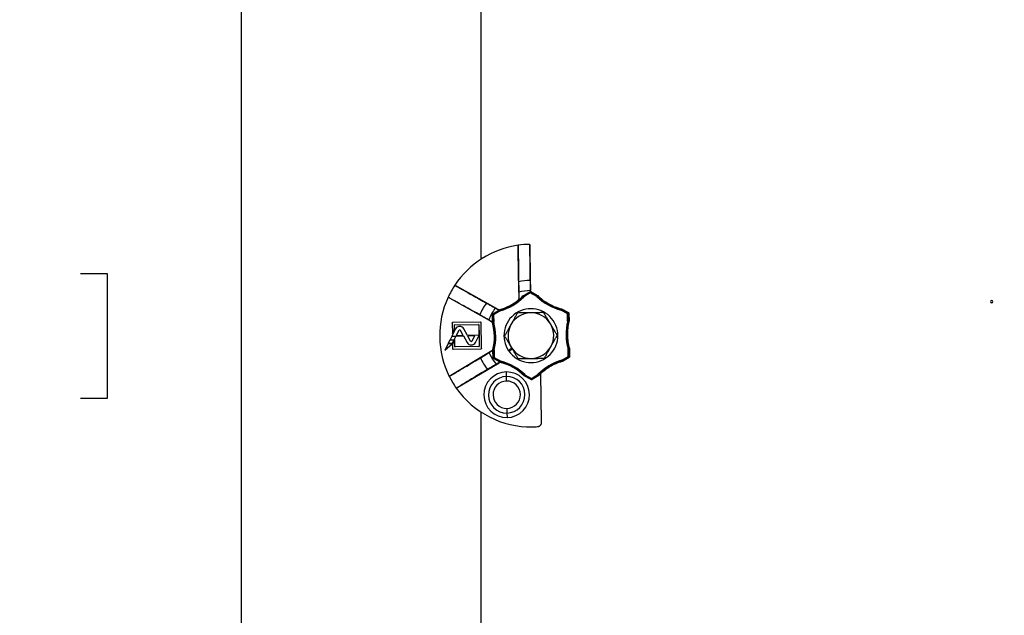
# Model space of a CAD drawing. Header units: millimetres. Extents: x 0 to 2794, y 0 to 2159.
# Tile 4 of 66: x 678 to 947, y 594 to 757. Entities that reach past the tile are written whole.
import ezdxf

# ---------------------------------------------------------------- set-up
doc = ezdxf.new("R2010")
doc.units = ezdxf.units.MM
doc.header["$LTSCALE"] = 10
doc.layers.add('DIMENSIONS', color=140, linetype='Continuous', lineweight=25)
doc.styles.add('SLDTEXTSTYLE0', font='TXT', dxfattribs={"width": 0.7})
doc.dimstyles.new('SLDDIMSTYLE0', dxfattribs={"dimtxt": 21.580078, "dimasz": 33.02, "dimexe": 0, "dimexo": 0.0625, "dimgap": 5.39502, "dimtad": 0, "dimtih": 1, "dimtoh": 1, "dimdec": 1, "dimlfac": 0.8, "dimrnd": 1e-09, "dimzin": 12, "dimdsep": 46, "dimtxsty": 'SLDTEXTSTYLE0', "dimsah": 1, "dimcen": 0.09, "dimadec": 0, "dimazin": 3, "dimtfac": 1, "dimtdec": 1, "dimtofl": 0, "dimtmove": 0, "dimatfit": 3, "dimfxl": 0, "dimfrac": 2, "dimtolj": 1, "dimtzin": 12, "dimarcsym": 0})
doc.dimstyles.new('SLDDIMSTYLE1', dxfattribs={"dimtxt": 21.580078, "dimasz": 33.02, "dimexe": 0, "dimexo": 0.0625, "dimgap": 5.39502, "dimtad": 0, "dimtih": 1, "dimtoh": 1, "dimdec": 1, "dimlfac": 0.8, "dimrnd": 1e-09, "dimzin": 4, "dimdsep": 46, "dimtxsty": 'SLDTEXTSTYLE0', "dimsah": 1, "dimcen": 0.09, "dimadec": 0, "dimazin": 1, "dimtfac": 1, "dimtdec": 1, "dimtofl": 0, "dimtmove": 0, "dimatfit": 3, "dimfxl": 0, "dimfrac": 2, "dimtolj": 1, "dimtzin": 12, "dimarcsym": 0})

# ---------------------------------------------------------------- blocks, each defined once
blk = doc.blocks.new('_D_3')
at = {"layer": 'DIMENSIONS'}
for p, q in [((797.57, 939.03), (621.59, 939.03)), ((653.34, 939.03), (653.34, 726.47)), ((612.3, 687.34), (605.05, 687.34)), ((605.05, 687.34), (605.05, 653.04)), ((694.38, 687.34), (701.63, 687.34)), ((701.63, 687.34), (701.63, 653.04)), ((605.05, 653.04), (612.3, 653.04)), ((701.63, 653.04), (694.38, 653.04)), ((653.34, 451.53), (653.34, 648.21)), ((797.57, 451.53), (621.59, 451.53))]:
    blk.add_line(p, q, dxfattribs=at)
for points in [[(653.34, 939.03), (648.26, 906.01), (658.42, 906.01)], [(653.34, 451.53), (658.42, 484.55), (648.26, 484.55)]]:
    blk.add_solid(points, dxfattribs=at)
at = {"layer": 'DIMENSIONS', "char_height": 21.167, "attachment_point": 1, "style": 'SLDTEXTSTYLE0'}
for s, insert in [('390.0', (612.3, 719.46)), ('15.35', (612.3, 680.33))]:
    blk.add_mtext(s, dxfattribs=dict(at, insert=insert))
blk = doc.blocks.new('_D_5')
at = {"layer": 'DIMENSIONS'}
for p, q in [((1076.04, 1032.78), (498.92, 1032.78)), ((530.67, 1032.78), (530.67, 726.47)), ((489.63, 687.34), (482.38, 687.34)), ((482.38, 687.34), (482.38, 653.04)), ((571.71, 687.34), (578.96, 687.34)), ((578.96, 687.34), (578.96, 653.04)), ((482.38, 653.04), (489.63, 653.04)), ((578.96, 653.04), (571.71, 653.04)), ((530.67, 382.15), (530.67, 648.21)), ((728.19, 382.15), (498.92, 382.15))]:
    blk.add_line(p, q, dxfattribs=at)
for points in [[(530.67, 1032.78), (525.59, 999.76), (535.75, 999.76)], [(530.67, 382.15), (535.75, 415.17), (525.59, 415.17)]]:
    blk.add_solid(points, dxfattribs=at)
at = {"layer": 'DIMENSIONS', "char_height": 21.167, "attachment_point": 1, "style": 'SLDTEXTSTYLE0'}
for s, insert in [('520.5', (489.63, 719.46)), ('20.49', (489.63, 680.33))]:
    blk.add_mtext(s, dxfattribs=dict(at, insert=insert))

msp = doc.modelspace()

# ---------------------------------------------------------------- linework, layer by layer
for p, q in [((738.39, 958.12), (738.39, 392.15)), ((804.02, 932.78), (804.02, 691.16)), ((814.25, 695.03), (814.47, 680.4)), ((817.68, 682.35), (817.48, 695.28)), ((817.68, 682.35), (817.48, 695.24)), ((817.48, 695.24), (817.6, 685.37)), ((817.54, 685.37), (817.58, 682.61)), ((808.81, 677.42), (796.91, 684.06)), ((817.64, 682.32), (817.64, 682.61)), ((795.08, 680.78), (806.98, 674.14)), ((814.47, 682.16), (814.5, 680.39)), ((815.65, 681.21), (817.46, 682.29)), ((815.83, 680.92), (815.65, 681.1)), ((815.71, 681.14), (817.47, 682.19)), ((815.83, 680.92), (815.71, 681.14)), ((817.59, 681.98), (815.83, 680.92)), ((817.47, 682.19), (817.46, 682.29)), ((817.59, 681.98), (817.47, 682.19)), ((817.59, 681.98), (817.72, 682.19)), ((819.39, 680.98), (817.59, 681.98)), ((817.68, 682.35), (817.68, 682.35)), ((817.71, 682.33), (817.72, 682.19)), ((817.71, 682.33), (819.58, 681.29)), ((817.72, 682.19), (819.51, 681.2)), ((819.39, 680.98), (819.51, 681.2)), ((819.39, 680.98), (819.56, 681.16)), ((807.34, 676.24), (809.15, 677.32)), ((807.42, 676.19), (809.18, 677.24)), ((808.81, 677.38), (808.02, 677.82)), ((809.31, 677.03), (809.18, 677.24)), ((809.31, 677.03), (809.24, 677.27)), ((826.02, 677.28), (826.08, 677.52)), ((826.02, 677.28), (826.14, 677.5)), ((827.81, 676.28), (826.02, 677.28)), ((826.14, 677.5), (827.93, 676.5)), ((826.19, 677.61), (828.05, 676.57)), ((806.22, 674.61), (807.01, 674.17)), ((807.3, 675.97), (807.22, 676.02)), ((807.25, 673.91), (807.22, 676.02)), ((807.55, 675.98), (807.3, 675.97)), ((807.33, 673.92), (807.3, 675.97)), ((807.34, 676.24), (807.42, 676.19)), ((807.55, 675.98), (807.42, 676.19)), ((809.31, 677.03), (807.55, 675.98)), ((807.55, 675.98), (807.58, 673.92)), ((827.81, 676.28), (827.93, 676.5)), ((827.84, 674.23), (827.81, 676.28)), ((828.06, 676.28), (827.81, 676.28)), ((827.93, 676.5), (828.05, 676.57)), ((828.18, 676.35), (828.06, 676.28)), ((828.06, 676.28), (828.09, 674.23)), ((828.18, 676.35), (828.21, 674.22)), ((797.11, 672.1), (796.13, 670.15)), ((797.11, 672.1), (796.13, 670.14)), ((796.22, 673.73), (796.26, 670.9)), ((796.22, 673.73), (796.26, 670.88)), ((796.22, 673.73), (796.22, 673.73)), ((796.26, 670.9), (796.86, 672.08)), ((796.26, 670.88), (796.86, 672.08)), ((804.01, 673.98), (796.34, 673.86)), ((804, 673.97), (796.34, 673.86)), ((796.34, 673.86), (796.34, 673.86)), ((796.86, 672.08), (796.84, 673.13)), ((796.84, 673.12), (796.84, 673.13)), ((796.86, 672.08), (796.84, 673.12)), ((796.86, 672.08), (796.86, 672.08)), ((796.96, 673.25), (803.4, 673.35)), ((796.96, 673.25), (796.97, 673.25)), ((796.97, 673.25), (803.4, 673.35)), ((797.11, 672.1), (797.11, 672.1)), ((798.22, 671.8), (798.22, 671.8)), ((798.25, 672.81), (798.25, 672.82)), ((800.37, 670.34), (799.4, 672.14)), ((799.4, 672.14), (799.4, 672.14)), ((800.37, 670.35), (799.4, 672.14)), ((803.4, 673.35), (803.4, 673.35)), ((803.53, 673.23), (803.52, 673.22)), ((803.52, 673.22), (803.57, 670.39)), ((803.53, 673.23), (803.61, 667.42)), ((804, 673.97), (804.01, 673.98)), ((804.24, 666.82), (804.13, 673.85)), ((804.13, 673.85), (804.13, 673.85)), ((804.24, 666.81), (804.13, 673.85)), ((807.58, 673.92), (807.33, 673.92)), ((807.58, 673.92), (807.34, 673.86)), ((828.09, 674.17), (827.84, 674.23)), ((828.09, 674.23), (827.84, 674.23)), ((796.06, 670), (795.63, 669.15)), ((795.63, 669.15), (796.75, 669.17)), ((795.64, 669.16), (795.63, 669.15)), ((796.06, 670), (795.64, 669.16)), ((795.64, 669.16), (796.75, 669.17)), ((797.17, 670.02), (796.06, 670)), ((797.17, 670.01), (796.06, 670)), ((796.06, 670), (796.06, 670)), ((796.13, 670.15), (799.29, 670.19)), ((796.13, 670.14), (799.29, 670.19)), ((796.13, 670.15), (796.13, 670.14)), ((796.26, 670.9), (796.26, 670.88)), ((796.9, 669.17), (796.3, 667.97)), ((796.9, 669.16), (796.31, 667.97)), ((796.75, 669.17), (797.17, 670.02)), ((796.75, 669.17), (797.17, 670.01)), ((796.75, 669.17), (796.75, 669.17)), ((796.9, 669.16), (796.9, 669.17)), ((796.93, 667.32), (796.9, 669.17)), ((796.93, 667.32), (796.9, 669.16)), ((797.17, 670.01), (797.17, 670.02)), ((798, 671.66), (797.31, 670.3)), ((797.31, 670.3), (799.21, 670.33)), ((797.31, 670.3), (797.32, 670.3)), ((798, 671.66), (797.32, 670.3)), ((797.32, 670.3), (799.21, 670.33)), ((798, 671.66), (798, 671.66)), ((798.46, 671.67), (798.45, 671.67)), ((799.21, 670.33), (798.45, 671.67)), ((799.21, 670.33), (798.46, 671.67)), ((799.21, 670.33), (799.21, 670.33)), ((799.29, 670.19), (800.31, 668.38)), ((799.29, 670.19), (799.29, 670.19)), ((799.29, 670.19), (800.3, 668.38)), ((803.56, 670.39), (800.37, 670.34)), ((803.57, 670.39), (800.37, 670.35)), ((800.37, 670.34), (800.37, 670.35)), ((802.38, 670.24), (800.44, 670.21)), ((802.38, 670.24), (800.44, 670.21)), ((800.44, 670.21), (801.17, 668.86)), ((800.44, 670.21), (800.44, 670.21)), ((800.44, 670.21), (801.17, 668.87)), ((801.7, 668.88), (802.38, 670.24)), ((801.7, 668.88), (802.38, 670.24)), ((802.38, 670.24), (802.38, 670.24)), ((802.58, 668.43), (803.56, 670.39)), ((802.58, 668.43), (803.57, 670.39)), ((803.56, 670.39), (803.57, 670.39)), ((803.57, 670.39), (803.57, 670.39)), ((803.57, 670.39), (803.57, 670.39)), ((803.57, 670.39), (803.61, 667.42)), ((794.21, 666.32), (796.18, 668.04)), ((795.06, 668.02), (794.21, 666.32)), ((794.22, 666.34), (796.17, 668.04)), ((795.07, 668.02), (794.22, 666.34)), ((796.18, 668.04), (795.06, 668.02)), ((795.07, 668.02), (795.06, 668.02)), ((796.17, 668.04), (795.07, 668.02)), ((795.56, 669.01), (795.14, 668.17)), ((795.56, 669.01), (795.14, 668.16)), ((795.14, 668.17), (796.25, 668.18)), ((795.14, 668.16), (796.25, 668.18)), ((795.14, 668.17), (795.14, 668.16)), ((796.68, 669.03), (795.56, 669.01)), ((796.67, 669.02), (795.56, 669.01)), ((795.56, 669.01), (795.56, 669.01)), ((796.17, 668.04), (796.18, 668.04)), ((796.25, 668.18), (796.68, 669.03)), ((796.25, 668.18), (796.67, 669.02)), ((796.25, 668.18), (796.25, 668.18)), ((796.31, 667.97), (796.3, 667.97)), ((796.3, 667.97), (796.32, 666.7)), ((796.31, 667.97), (796.32, 666.7)), ((796.32, 666.7), (796.32, 666.7)), ((796.45, 666.58), (804.11, 666.69)), ((796.45, 666.57), (804.12, 666.69)), ((796.45, 666.58), (796.45, 666.57)), ((796.67, 669.02), (796.68, 669.03)), ((796.93, 667.32), (796.93, 667.32)), ((803.49, 667.29), (797.05, 667.2)), ((797.06, 667.2), (797.05, 667.2)), ((803.49, 667.3), (797.06, 667.2)), ((800.31, 668.38), (800.3, 668.38)), ((802.58, 668.43), (802.58, 668.43)), ((803.49, 667.29), (803.49, 667.3)), ((803.61, 667.42), (803.61, 667.42)), ((804.12, 666.69), (804.11, 666.69)), ((804.24, 666.82), (804.24, 666.81)), ((807.7, 666.33), (807.45, 666.39)), ((812.56, 666.82), (811.66, 666.15)), ((811.75, 666.02), (812.64, 666.68)), ((828.2, 666.7), (827.96, 666.63)), ((828.21, 666.64), (827.96, 666.63)), ((827.99, 664.58), (827.96, 666.63)), ((828.21, 666.64), (828.24, 664.58)), ((828.33, 666.65), (828.36, 664.52)), ((794.22, 666.34), (794.21, 666.32)), ((807.11, 666.09), (795.41, 659.1)), ((807.13, 666.07), (806.36, 665.61)), ((807.39, 664.22), (807.36, 666.33)), ((807.39, 664.22), (807.48, 664.27)), ((807.7, 666.33), (807.45, 666.32)), ((807.48, 664.27), (807.45, 666.32)), ((807.73, 664.28), (807.48, 664.27)), ((807.6, 664.06), (807.52, 664.01)), ((809.36, 662.98), (807.52, 664.01)), ((807.6, 664.06), (807.73, 664.28)), ((809.4, 663.06), (807.6, 664.06)), ((807.7, 666.33), (807.73, 664.28)), ((807.73, 664.28), (809.52, 663.28)), ((826.23, 663.53), (827.99, 664.58)), ((828.12, 664.37), (826.36, 663.31)), ((828.24, 664.3), (826.4, 663.2)), ((828.12, 664.37), (827.99, 664.58)), ((828.24, 664.58), (827.99, 664.58)), ((828.24, 664.3), (828.12, 664.37)), ((828.24, 664.58), (828.36, 664.52)), ((797.33, 655.88), (809.03, 662.87)), ((808.25, 662.44), (809.02, 662.91)), ((809.4, 663.06), (809.52, 663.28)), ((809.46, 663.04), (809.52, 663.28)), ((826.3, 663.29), (826.23, 663.53)), ((826.36, 663.31), (826.23, 663.53)), ((811.06, 659.08), (811.04, 660.33)), ((811.08, 657.83), (811.06, 659.08)), ((817.83, 658.23), (815.96, 659.26)), ((815.98, 659.4), (816.15, 659.58)), ((816.03, 659.36), (816.15, 659.58)), ((817.82, 658.36), (816.03, 659.36)), ((816.15, 659.58), (817.94, 658.58)), ((817.82, 658.36), (817.94, 658.58)), ((817.83, 658.23), (817.82, 658.36)), ((817.94, 658.58), (819.71, 659.63)), ((818.07, 658.37), (817.94, 658.58)), ((817.95, 658.33), (817.95, 658.19)), ((819.83, 659.42), (818.07, 658.37)), ((818.07, 658.37), (818.08, 658.23)), ((819.91, 659.32), (818.08, 658.23)), ((819.83, 659.42), (819.71, 659.63)), ((819.88, 659.46), (819.71, 659.63)), ((820.71, 646.61), (820.51, 659.91)), ((811.19, 650.33), (811.21, 649.08)), ((804.02, 649.4), (804.02, 457.78)), ((811.21, 649.08), (811.23, 647.83))]:
    msp.add_line(p, q)
at = {"flags": 128}
for points in [[(814.31, 679.99), (814.3, 680), (814.28, 680)], [(814.47, 680.4), (814.49, 680.39), (814.5, 680.39)], [(815.65, 681.1), (815.62, 681.14), (815.6, 681.17)], [(815.65, 681.21), (815.68, 681.17), (815.71, 681.14)], [(819.51, 681.2), (819.55, 681.25), (819.58, 681.29)], [(819.63, 681.25), (819.61, 681.22), (819.59, 681.2), (819.58, 681.18), (819.56, 681.16)], [(808.81, 677.38), (808.81, 677.4), (808.81, 677.42)], [(809.18, 677.24), (809.16, 677.29), (809.15, 677.32)], [(809.19, 677.38), (809.2, 677.36), (809.2, 677.34)], [(809.2, 677.38), (809.21, 677.34), (809.22, 677.32), (809.23, 677.29), (809.24, 677.27)], [(826.08, 677.52), (826.1, 677.56), (826.11, 677.58), (826.12, 677.61), (826.13, 677.63)], [(826.19, 677.61), (826.16, 677.54), (826.14, 677.5)], [(806.98, 674.14), (807, 674.16), (807.01, 674.17)], [(807.34, 673.86), (807.3, 673.85), (807.28, 673.85), (807.25, 673.84), (807.22, 673.84)], [(807.25, 673.85), (807.24, 673.85), (807.22, 673.84)], [(807.25, 673.91), (807.29, 673.92), (807.33, 673.92)], [(828.09, 674.23), (828.16, 674.22), (828.21, 674.22)], [(828.2, 674.15), (828.16, 674.16), (828.14, 674.16), (828.11, 674.16), (828.09, 674.17)], [(801.17, 668.86), (801.17, 668.87), (801.17, 668.87)], [(801.7, 668.88), (801.7, 668.88), (801.7, 668.88)], [(807.33, 666.4), (807.38, 666.4), (807.4, 666.4), (807.43, 666.39), (807.45, 666.39)], [(807.33, 666.4), (807.35, 666.4), (807.37, 666.39)], [(828.2, 666.7), (828.24, 666.71), (828.26, 666.71), (828.29, 666.71), (828.32, 666.72)], [(828.33, 666.65), (828.26, 666.64), (828.21, 666.64)], [(807.13, 666.07), (807.12, 666.08), (807.11, 666.09)], [(807.45, 666.32), (807.4, 666.33), (807.36, 666.33)], [(809.03, 662.87), (809.03, 662.89), (809.02, 662.91)], [(809.36, 662.98), (809.38, 663.02), (809.4, 663.06)], [(809.46, 663.04), (809.44, 663), (809.43, 662.97), (809.42, 662.95), (809.41, 662.93)], [(809.42, 662.96), (809.41, 662.94), (809.41, 662.93)], [(826.34, 663.18), (826.33, 663.22), (826.32, 663.24), (826.31, 663.26), (826.3, 663.29)], [(826.36, 663.31), (826.38, 663.25), (826.4, 663.2)], [(815.91, 659.3), (815.93, 659.34), (815.95, 659.36), (815.96, 659.38), (815.98, 659.4)], [(816.03, 659.36), (815.99, 659.31), (815.96, 659.26)], [(819.91, 659.32), (819.87, 659.38), (819.83, 659.42)], [(819.88, 659.46), (819.91, 659.43), (819.93, 659.41), (819.94, 659.39), (819.96, 659.36)]]:
    msp.add_lwpolyline(points, dxfattribs=at)
for centre, radius, start, end in [((817.77, 670.28), 25, 98.0988, 146.5569), ((817.77, 670.28), 25, 90.8582, 98.0988), ((817.77, 670.28), 25, 90.6583, 90.8582), ((817.77, 670.28), 15.1, 90.8582, 102.7931), ((817.77, 670.28), 15.1, 90.6363, 90.8582), ((817.77, 670.28), 25, 146.5569, 155.1594), ((817.77, 670.28), 12.33, 90.8582, 105.5069), ((817.77, 670.28), 12.33, 90.6047, 90.8582), ((817.77, 670.28), 25, 155.1594, 206.5569), ((805.3, 691.15), 14.31, 285.8006, 308.8662), ((805.3, 691.15), 14.43, 285.8615, 315.8548), ((805.3, 691.15), 14.68, 285.8615, 315.8548), ((805.3, 691.15), 14.35, 308.9323, 315.8988), ((815.83, 680.92), 0.25, 120.8587, 135.8543), ((817.59, 681.98), 0.25, 60.8608, 120.8555), ((829.61, 691.51), 14.68, 225.8615, 255.8548), ((819.39, 680.98), 0.25, 45.8621, 60.8576), ((829.61, 691.51), 14.43, 225.8615, 255.8548), ((829.61, 691.51), 14.31, 225.8006, 240.8582), ((944.02, 679.59), 0.312, 90, 270), ((944.02, 679.59), 0.312, 270, 90), ((817.77, 670.28), 15.1, 143.834, 157.8823), ((817.77, 670.28), 12.33, 142.2652, 159.4511), ((809.31, 677.03), 0.25, 105.8621, 120.8576), ((817.77, 670.28), 7.38, 304.0158, 124.0158), ((829.61, 691.51), 14.31, 240.8582, 255.9157), ((826.02, 677.28), 0.25, 60.8587, 75.8543), ((807.55, 675.98), 0.25, 120.8608, 180.8555), ((817.77, 670.28), 7.38, 124.0158, 214.0158), ((817.77, 670.28), 6.25, 90.8582, 150.8582), ((817.77, 670.28), 6.25, 30.8582, 90.8582), ((827.81, 676.28), 0.25, 0.8608, 60.8555), ((798.27, 671.52), 1.29, 90.8582, 153.3582), ((798.27, 671.52), 1.29, 90.8582, 153.3582), ((798.23, 671.54), 0.261, 90.8582, 153.3582), ((798.23, 671.54), 0.258, 90.8582, 153.3582), ((798.23, 671.54), 0.261, 29.3582, 90.8582), ((798.23, 671.54), 0.258, 29.3582, 90.8582), ((798.27, 671.52), 1.29, 28.3582, 90.8582), ((798.27, 671.52), 1.29, 28.3582, 90.8582), ((793.46, 669.91), 14.31, 345.8006, 15.9157), ((807.58, 673.92), 0.25, 180.8587, 195.8543), ((793.46, 669.91), 14.43, 345.8615, 15.8548), ((793.46, 669.91), 14.68, 345.8615, 15.8548), ((817.77, 670.28), 6.25, 150.8582, 210.8582), ((817.77, 670.28), 6.25, 330.8582, 30.8582), ((842.08, 670.64), 14.68, 165.8615, 195.8548), ((842.08, 670.64), 14.43, 165.8615, 195.8548), ((842.08, 670.64), 14.31, 165.8006, 180.8582), ((827.84, 674.23), 0.25, 345.8621, 0.8576), ((842.08, 670.64), 14.31, 180.8582, 195.9157), ((801.43, 669.01), 1.29, 209.3582, 333.3582), ((801.43, 669.01), 1.29, 209.3582, 333.3582), ((801.43, 668.97), 0.285, 201.2772, 341.4333), ((801.43, 668.97), 0.281, 201.2361, 341.4802), ((807.7, 666.33), 0.25, 165.8621, 180.8576), ((817.77, 670.28), 6.25, 210.8582, 270.8582), ((817.77, 670.28), 6.25, 270.8582, 330.8582), ((827.96, 666.63), 0.25, 0.8587, 15.8543), ((817.77, 670.28), 15.1, 203.834, 217.8823), ((817.77, 670.28), 12.33, 202.2652, 219.4511), ((807.73, 664.28), 0.25, 180.8608, 240.8555), ((817.77, 670.28), 7.38, 215.2304, 304.0158), ((827.99, 664.58), 0.25, 300.8608, 0.8555), ((809.52, 663.28), 0.25, 240.8587, 255.8543), ((805.93, 649.04), 14.31, 45.8006, 75.9157), ((805.93, 649.04), 14.43, 45.8615, 75.8548), ((805.93, 649.04), 14.68, 45.8615, 75.8548), ((830.24, 649.41), 14.68, 105.8615, 135.8548), ((830.24, 649.41), 14.43, 105.8615, 135.8548), ((830.24, 649.41), 14.31, 120.8582, 132.8154), ((830.24, 649.41), 14.31, 105.8006, 120.8582), ((826.23, 663.53), 0.25, 285.8621, 300.8576), ((817.77, 670.28), 25, 206.5569, 215.1594), ((811.14, 654.08), 6.25, 90.8582, 270.8582), ((811.14, 654.08), 5, 90.8582, 270.8582), ((811.14, 654.08), 6.25, 270.8582, 90.8582), ((811.14, 654.08), 5, 270.8582, 90.8582), ((816.15, 659.58), 0.25, 225.8621, 240.8576), ((817.94, 658.58), 0.25, 240.8608, 270.8582), ((817.94, 658.58), 0.25, 270.8581, 300.8555), ((819.71, 659.63), 0.25, 300.8587, 315.8543), ((830.24, 649.41), 14.31, 132.8154, 135.9157), ((817.77, 670.28), 25, 215.1594, 270.8582), ((811.14, 654.08), 3.75, 90.8582, 270.8582), ((811.14, 654.08), 3.75, 270.8582, 90.8582), ((817.77, 670.28), 25, 270.8582, 274.0861)]:
    msp.add_arc(centre, radius, start, end)
for points, knots in [([(814.43, 685), (814.41, 685.93), (814.37, 687.98), (814.31, 691.32), (814.27, 693.73), (814.25, 695.03)], [0, 0, 0, 0, 0.278287, 0.61162, 1, 1, 1, 1]), ([(817.6, 685.37), (817.6, 685.27), (817.61, 685.08), (817.61, 684.77), (817.61, 684.47), (817.62, 684.16), (817.62, 683.86), (817.63, 683.55), (817.63, 683.23), (817.63, 682.92), (817.64, 682.71), (817.64, 682.61)], [0, 0, 0, 0, 0.111778, 0.223057, 0.333977, 0.444682, 0.555316, 0.666021, 0.776942, 0.888221, 1, 1, 1, 1]), ([(796.91, 684.06), (798.53, 683.14), (801.42, 681.52), (804.31, 679.9), (805.58, 679.19)], [0, 0, 0, 0, 0.561813, 1, 1, 1, 1]), ([(814.47, 682.16), (814.47, 682.27), (814.47, 682.48), (814.46, 682.81), (814.46, 683.13), (814.45, 683.44), (814.45, 683.76), (814.44, 684.07), (814.44, 684.39), (814.43, 684.69), (814.43, 684.9), (814.43, 685)], [0, 0, 0, 0, 0.11237, 0.224108, 0.335347, 0.446224, 0.556876, 0.667442, 0.778059, 0.888865, 1, 1, 1, 1]), ([(803.78, 675.96), (802.51, 676.67), (799.61, 678.27), (796.71, 679.88), (795.08, 680.78)], [0, 0, 0, 0, 0.438187, 1, 1, 1, 1]), ([(814.28, 680), (814.3, 680.02), (814.34, 680.05), (814.38, 680.11), (814.43, 680.19), (814.46, 680.29), (814.46, 680.36), (814.47, 680.4)], [0, 0, 0, 0, 0.165768, 0.331238, 0.500258, 0.750533, 1, 1, 1, 1]), ([(814.5, 680.39), (814.5, 680.36), (814.5, 680.31), (814.48, 680.24), (814.45, 680.15), (814.4, 680.07), (814.34, 680.02), (814.31, 679.99)], [0, 0, 0, 0, 0.165771, 0.331243, 0.500258, 0.750528, 1, 1, 1, 1]), ([(805.58, 679.19), (805.67, 679.14), (805.84, 679.04), (806.11, 678.89), (806.38, 678.74), (806.65, 678.59), (806.92, 678.44), (807.19, 678.29), (807.46, 678.13), (807.74, 677.98), (807.93, 677.88), (808.02, 677.82)], [0, 0, 0, 0, 0.111554, 0.222668, 0.333483, 0.444139, 0.554779, 0.665544, 0.776576, 0.888015, 1, 1, 1, 1]), ([(808.81, 677.42), (808.83, 677.41), (808.87, 677.39), (808.93, 677.37), (809.01, 677.36), (809.1, 677.35), (809.16, 677.37), (809.19, 677.38)], [0, 0, 0, 0, 0.166044, 0.331802, 0.500197, 0.749992, 1, 1, 1, 1]), ([(809.2, 677.34), (809.18, 677.34), (809.14, 677.33), (809.07, 677.32), (808.99, 677.32), (808.9, 677.34), (808.84, 677.37), (808.81, 677.38)], [0, 0, 0, 0, 0.166236, 0.331938, 0.500209, 0.749818, 1, 1, 1, 1]), ([(806.22, 674.61), (806.13, 674.66), (805.95, 674.76), (805.67, 674.91), (805.4, 675.07), (805.12, 675.22), (804.85, 675.37), (804.58, 675.52), (804.31, 675.67), (804.05, 675.82), (803.87, 675.91), (803.78, 675.96)], [0, 0, 0, 0, 0.111985, 0.223424, 0.3344558, 0.4452209, 0.5558606, 0.6665169, 0.7773316, 0.8884459, 1, 1, 1, 1]), ([(807.22, 676.02), (807.21, 676.06), (807.22, 676.11), (807.27, 676.18), (807.3, 676.22), (807.34, 676.24)], [0, 0, 0, 0, 0.5, 0.5, 1, 1, 1, 1]), ([(814.07, 676.47), (813.99, 676.34), (813.85, 676.08), (813.63, 675.69), (813.41, 675.3), (813.17, 674.86), (812.9, 674.38), (812.61, 673.85), (812.41, 673.5), (812.31, 673.32)], [0, 0, 0, 0, 0.12912, 0.255064, 0.378521, 0.500279, 0.669226, 0.834676, 1, 1, 1, 1]), ([(817.68, 676.53), (817.57, 676.53), (817.37, 676.52), (817.07, 676.52), (816.71, 676.51), (816.31, 676.51), (815.71, 676.5), (814.96, 676.49), (814.37, 676.48), (814.07, 676.47)], [0, 0, 0, 0, 0.082925, 0.165885, 0.249328, 0.373311, 0.498519, 0.744136, 1, 1, 1, 1]), ([(821.28, 676.58), (821.13, 676.58), (820.83, 676.57), (820.39, 676.57), (819.95, 676.56), (819.5, 676.55), (819.05, 676.55), (818.59, 676.54), (818.14, 676.53), (817.83, 676.53), (817.68, 676.53)], [0, 0, 0, 0, 0.128585, 0.253942, 0.376752, 0.497793, 0.623814, 0.748816, 0.874802, 1, 1, 1, 1]), ([(823.13, 673.48), (823.08, 673.57), (822.98, 673.75), (822.82, 674.01), (822.64, 674.31), (822.43, 674.66), (822.12, 675.17), (821.74, 675.82), (821.44, 676.32), (821.28, 676.58)], [0, 0, 0, 0, 0.083507, 0.16699, 0.250907, 0.374974, 0.500396, 0.745107, 1, 1, 1, 1]), ([(828.05, 676.57), (828.09, 676.55), (828.12, 676.52), (828.17, 676.44), (828.18, 676.39), (828.18, 676.35)], [0, 0, 0, 0, 0.5, 0.5, 1, 1, 1, 1]), ([(796.34, 673.86), (796.31, 673.86), (796.28, 673.84), (796.23, 673.8), (796.22, 673.76), (796.22, 673.73)], [0, 0, 0, 0, 0.5, 0.5, 1, 1, 1, 1]), ([(796.22, 673.73), (796.22, 673.76), (796.23, 673.8), (796.27, 673.85), (796.31, 673.86), (796.34, 673.86)], [0, 0, 0, 0, 0.5, 0.5, 1, 1, 1, 1]), ([(796.84, 673.13), (796.84, 673.16), (796.85, 673.19), (796.9, 673.24), (796.93, 673.25), (796.96, 673.25)], [0, 0, 0, 0, 0.5, 0.5, 1, 1, 1, 1]), ([(796.97, 673.25), (796.94, 673.25), (796.9, 673.24), (796.85, 673.19), (796.84, 673.15), (796.84, 673.12)], [0, 0, 0, 0, 0.5, 0.5, 1, 1, 1, 1]), ([(803.4, 673.35), (803.43, 673.35), (803.46, 673.34), (803.51, 673.29), (803.53, 673.26), (803.53, 673.23)], [0, 0, 0, 0, 0.5, 0.5, 1, 1, 1, 1]), ([(803.52, 673.22), (803.52, 673.25), (803.51, 673.29), (803.46, 673.34), (803.43, 673.35), (803.4, 673.35)], [0, 0, 0, 0, 0.5, 0.5, 1, 1, 1, 1]), ([(804.13, 673.85), (804.13, 673.88), (804.12, 673.91), (804.07, 673.96), (804.03, 673.97), (804, 673.97)], [0, 0, 0, 0, 0.5, 0.5, 1, 1, 1, 1]), ([(804.01, 673.98), (804.04, 673.98), (804.07, 673.96), (804.12, 673.92), (804.13, 673.88), (804.13, 673.85)], [0, 0, 0, 0, 0.5, 0.5, 1, 1, 1, 1]), ([(807.22, 673.84), (807.22, 673.86), (807.2, 673.9), (807.17, 673.96), (807.13, 674.03), (807.07, 674.09), (807.01, 674.13), (806.98, 674.14)], [0, 0, 0, 0, 0.166044, 0.331802, 0.500197, 0.749992, 1, 1, 1, 1]), ([(807.01, 674.17), (807.03, 674.15), (807.07, 674.13), (807.12, 674.09), (807.17, 674.03), (807.22, 673.95), (807.24, 673.88), (807.25, 673.85)], [0, 0, 0, 0, 0.1661976, 0.3318996, 0.5002089, 0.7498613, 1, 1, 1, 1]), ([(812.31, 673.32), (812.26, 673.23), (812.16, 673.05), (812.01, 672.79), (811.84, 672.48), (811.64, 672.12), (811.35, 671.6), (810.99, 670.95), (810.7, 670.43), (810.55, 670.17)], [0, 0, 0, 0, 0.0835069, 0.16699, 0.2509069, 0.3749741, 0.5003964, 0.7451073, 1, 1, 1, 1]), ([(824.99, 670.39), (824.91, 670.52), (824.75, 670.77), (824.52, 671.16), (824.3, 671.54), (824.04, 671.97), (823.76, 672.44), (823.45, 672.96), (823.24, 673.31), (823.13, 673.48)], [0, 0, 0, 0, 0.12912, 0.255064, 0.378521, 0.500279, 0.669226, 0.834676, 1, 1, 1, 1]), ([(810.55, 670.17), (810.63, 670.04), (810.79, 669.78), (811.02, 669.4), (811.24, 669.02), (811.5, 668.59), (811.78, 668.11), (812.09, 667.59), (812.3, 667.25), (812.4, 667.07)], [0, 0, 0, 0, 0.12912, 0.255064, 0.378521, 0.500279, 0.669226, 0.834676, 1, 1, 1, 1]), ([(823.23, 667.23), (823.28, 667.32), (823.38, 667.5), (823.53, 667.77), (823.7, 668.08), (823.9, 668.43), (824.19, 668.95), (824.55, 669.61), (824.84, 670.12), (824.99, 670.39)], [0, 0, 0, 0, 0.083507, 0.16699, 0.250907, 0.374974, 0.500396, 0.745107, 1, 1, 1, 1]), ([(796.32, 666.7), (796.32, 666.67), (796.34, 666.63), (796.39, 666.59), (796.42, 666.57), (796.45, 666.58)], [0, 0, 0, 0, 0.5, 0.5, 1, 1, 1, 1]), ([(796.45, 666.57), (796.42, 666.57), (796.38, 666.58), (796.33, 666.63), (796.32, 666.67), (796.32, 666.7)], [0, 0, 0, 0, 0.5, 0.5, 1, 1, 1, 1]), ([(797.05, 667.2), (797.02, 667.2), (796.99, 667.21), (796.94, 667.26), (796.93, 667.29), (796.93, 667.32)], [0, 0, 0, 0, 0.5, 0.5, 1, 1, 1, 1]), ([(796.93, 667.32), (796.93, 667.29), (796.94, 667.26), (796.99, 667.21), (797.03, 667.2), (797.06, 667.2)], [0, 0, 0, 0, 0.5, 0.5, 1, 1, 1, 1]), ([(803.61, 667.42), (803.62, 667.39), (803.6, 667.36), (803.56, 667.31), (803.52, 667.29), (803.49, 667.29)], [0, 0, 0, 0, 0.5, 0.5, 1, 1, 1, 1]), ([(803.49, 667.3), (803.52, 667.3), (803.55, 667.31), (803.6, 667.36), (803.61, 667.39), (803.61, 667.42)], [0, 0, 0, 0, 0.5, 0.5, 1, 1, 1, 1]), ([(804.11, 666.69), (804.14, 666.69), (804.18, 666.7), (804.22, 666.75), (804.24, 666.79), (804.24, 666.82)], [0, 0, 0, 0, 0.5, 0.5, 1, 1, 1, 1]), ([(804.24, 666.81), (804.24, 666.78), (804.23, 666.75), (804.18, 666.7), (804.15, 666.69), (804.12, 666.69)], [0, 0, 0, 0, 0.5, 0.5, 1, 1, 1, 1]), ([(807.11, 666.09), (807.12, 666.1), (807.16, 666.13), (807.21, 666.17), (807.26, 666.23), (807.31, 666.31), (807.32, 666.37), (807.33, 666.4)], [0, 0, 0, 0, 0.166266, 0.332023, 0.500197, 0.74974, 1, 1, 1, 1]), ([(807.37, 666.39), (807.36, 666.37), (807.35, 666.33), (807.32, 666.26), (807.28, 666.2), (807.22, 666.13), (807.16, 666.09), (807.13, 666.07)], [0, 0, 0, 0, 0.166236, 0.331938, 0.500209, 0.749818, 1, 1, 1, 1]), ([(812.4, 667.07), (812.46, 666.98), (812.56, 666.81), (812.72, 666.55), (812.9, 666.24), (813.11, 665.89), (813.41, 665.38), (813.8, 664.74), (814.1, 664.23), (814.26, 663.97)], [0, 0, 0, 0, 0.083507, 0.16699, 0.250907, 0.374974, 0.500396, 0.745107, 1, 1, 1, 1]), ([(821.47, 664.08), (821.55, 664.22), (821.69, 664.48), (821.91, 664.87), (822.13, 665.26), (822.37, 665.69), (822.64, 666.17), (822.93, 666.71), (823.13, 667.06), (823.23, 667.23)], [0, 0, 0, 0, 0.12912, 0.255064, 0.378521, 0.500279, 0.669226, 0.834676, 1, 1, 1, 1]), ([(795.41, 659.1), (797.01, 660.05), (799.86, 661.74), (802.71, 663.44), (803.96, 664.18)], [0, 0, 0, 0, 0.561813, 1, 1, 1, 1]), ([(803.96, 664.18), (804.05, 664.23), (804.22, 664.33), (804.48, 664.49), (804.74, 664.64), (805.01, 664.8), (805.28, 664.96), (805.54, 665.12), (805.81, 665.28), (806.09, 665.44), (806.27, 665.55), (806.36, 665.61)], [0, 0, 0, 0, 0.111554, 0.222668, 0.333483, 0.444139, 0.554779, 0.665544, 0.776576, 0.888015, 1, 1, 1, 1]), ([(807.52, 664.01), (807.48, 664.03), (807.45, 664.06), (807.4, 664.14), (807.39, 664.18), (807.39, 664.22)], [0, 0, 0, 0, 0.5, 0.5, 1, 1, 1, 1]), ([(814.26, 663.97), (814.41, 663.98), (814.71, 663.98), (815.16, 663.99), (815.6, 664), (816.05, 664), (816.5, 664.01), (816.95, 664.02), (817.41, 664.02), (817.71, 664.03), (817.86, 664.03)], [0, 0, 0, 0, 0.129574, 0.255868, 0.379582, 0.501514, 0.6267, 0.750694, 0.87563, 1, 1, 1, 1]), ([(817.86, 664.03), (817.97, 664.03), (818.17, 664.03), (818.48, 664.04), (818.83, 664.04), (819.24, 664.05), (819.84, 664.06), (820.59, 664.07), (821.17, 664.08), (821.47, 664.08)], [0, 0, 0, 0, 0.083454, 0.167036, 0.251206, 0.376197, 0.502241, 0.746062, 1, 1, 1, 1]), ([(828.36, 664.52), (828.36, 664.48), (828.35, 664.43), (828.3, 664.35), (828.27, 664.32), (828.24, 664.3)], [0, 0, 0, 0, 0.5, 0.5, 1, 1, 1, 1]), ([(805.85, 661.01), (804.61, 660.26), (801.77, 658.55), (798.93, 656.84), (797.33, 655.88)], [0, 0, 0, 0, 0.438187, 1, 1, 1, 1]), ([(808.25, 662.44), (808.16, 662.39), (807.98, 662.28), (807.7, 662.12), (807.43, 661.96), (807.17, 661.8), (806.9, 661.64), (806.64, 661.48), (806.37, 661.32), (806.11, 661.16), (805.94, 661.06), (805.85, 661.01)], [0, 0, 0, 0, 0.111985, 0.223424, 0.334456, 0.445221, 0.555861, 0.666517, 0.777332, 0.888446, 1, 1, 1, 1]), ([(809.02, 662.91), (809.04, 662.92), (809.08, 662.94), (809.15, 662.96), (809.23, 662.98), (809.32, 662.98), (809.38, 662.97), (809.42, 662.96)], [0, 0, 0, 0, 0.166198, 0.3319, 0.500209, 0.749861, 1, 1, 1, 1]), ([(809.41, 662.93), (809.39, 662.93), (809.35, 662.94), (809.28, 662.94), (809.2, 662.94), (809.12, 662.92), (809.06, 662.89), (809.03, 662.87)], [0, 0, 0, 0, 0.166044, 0.331802, 0.500197, 0.749992, 1, 1, 1, 1]), ([(819.55, 645.34), (819.59, 645.35), (819.67, 645.35), (819.78, 645.38), (819.9, 645.41), (820.04, 645.48), (820.21, 645.58), (820.39, 645.74), (820.53, 645.93), (820.64, 646.14), (820.7, 646.37), (820.71, 646.53), (820.71, 646.61)], [0, 0, 0, 0, 0.062773, 0.125023, 0.187317, 0.250221, 0.374944, 0.500021, 0.623971, 0.749395, 0.875151, 1, 1, 1, 1])]:
    msp.add_open_spline(points, degree=3, knots=knots)
for points in [[(817.48, 695.24), (817.48, 695.25), (817.48, 695.27), (817.48, 695.28)], [(815.6, 681.17), (815.62, 681.18), (815.63, 681.2), (815.65, 681.21)], [(817.46, 682.29), (817.52, 682.32), (817.58, 682.33), (817.64, 682.32)], [(817.64, 682.32), (817.65, 682.33), (817.67, 682.34), (817.68, 682.35)], [(817.68, 682.35), (817.68, 682.35), (817.68, 682.35), (817.68, 682.35)], [(817.68, 682.35), (817.69, 682.34), (817.7, 682.34), (817.71, 682.33)], [(819.58, 681.29), (819.6, 681.28), (819.62, 681.27), (819.63, 681.25)], [(809.2, 677.34), (809.18, 677.34), (809.17, 677.33), (809.15, 677.32)], [(809.19, 677.38), (809.2, 677.38), (809.2, 677.38), (809.2, 677.38)], [(826.13, 677.63), (826.15, 677.63), (826.17, 677.62), (826.19, 677.61)], [(807.22, 673.84), (807.22, 673.84), (807.22, 673.84), (807.22, 673.84)], [(807.25, 673.91), (807.25, 673.89), (807.25, 673.87), (807.25, 673.85)], [(828.21, 674.22), (828.21, 674.2), (828.21, 674.17), (828.2, 674.15)], [(807.33, 666.4), (807.33, 666.4), (807.33, 666.4), (807.33, 666.4)], [(807.37, 666.39), (807.36, 666.37), (807.36, 666.35), (807.36, 666.33)], [(828.32, 666.72), (828.32, 666.7), (828.32, 666.67), (828.33, 666.65)], [(809.36, 662.98), (809.38, 662.97), (809.4, 662.96), (809.42, 662.96)], [(809.41, 662.93), (809.41, 662.93), (809.41, 662.93), (809.41, 662.93)], [(826.4, 663.2), (826.38, 663.19), (826.36, 663.18), (826.34, 663.18)], [(815.96, 659.26), (815.94, 659.28), (815.92, 659.29), (815.91, 659.3)], [(819.96, 659.36), (819.94, 659.35), (819.93, 659.34), (819.91, 659.32)], [(817.95, 658.19), (817.91, 658.19), (817.86, 658.2), (817.83, 658.23)], [(818.08, 658.23), (818.04, 658.21), (817.99, 658.19), (817.95, 658.19)]]:
    msp.add_open_spline(points, degree=3)

# ---------------------------------------------------------------- dimensions: what is measured, and where the dimension line sits
at = {"layer": 'DIMENSIONS'}
for base, p1, p2, dimstyle, picture, middle in [((530.67, 382.15), (1088.74, 1032.78), (740.89, 382.15), 'SLDDIMSTYLE0', '_D_5', (530.67, 687.34)), ((653.34, 451.53), (810.27, 939.03), (810.27, 451.53), 'SLDDIMSTYLE1', '_D_3', (653.34, 687.34))]:
    dim = msp.add_linear_dim(base=base, p1=p1, p2=p2, angle=90, dimstyle=dimstyle, dxfattribs=at)
    dim.commit()
    dim.dimension.update_dxf_attribs({"geometry": picture, "text_midpoint": middle, "dimtype": 160})

doc.saveas('drawing.dxf')
